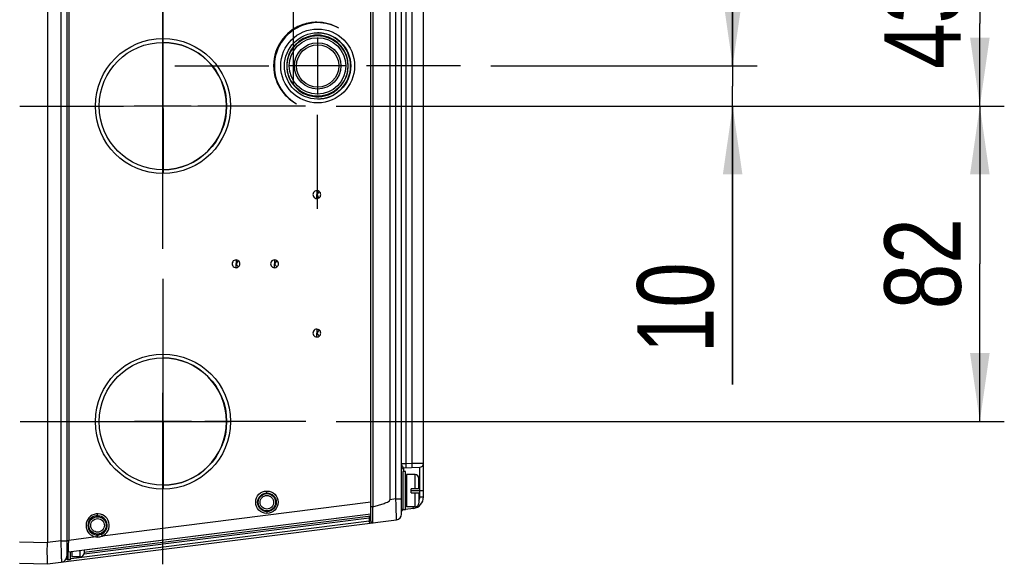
# Model space of a CAD drawing. Header units: inches. Extents: x 0 to 117, y 0 to 83.
# Tile 27 of 64: x 53.52 to 63.6, y 62.66 to 68.24. Entities that reach past the tile are written whole.
import ezdxf

# ---------------------------------------------------------------- set-up
doc = ezdxf.new("R2010")
doc.units = ezdxf.units.IN
doc.header["$LTSCALE"] = 6.431102
doc.header["$MEASUREMENT"] = 0
doc.linetypes.add('CENTER', pattern=[0.6, 0.375, -0.075, 0.075, -0.075])
doc.layers.get('0').update_dxf_attribs({"linetype": 'CONTINUOUS'})
doc.layers.add('DEFAULT_1', color=7, linetype='CENTER')
doc.styles.get("Standard").update_dxf_attribs({"font": 'txt', "width": 0.8})
doc.dimstyles.new('DIMSTYLE_1', dxfattribs={"dimtxt": 0.78125, "dimasz": 0.7, "dimexe": 0.18, "dimexo": 0.0625, "dimgap": 0.09, "dimtad": 1, "dimdec": 0, "dimzin": 4, "dimdsep": 46, "dimtxsty": 'STANDARD', "dimblk": '_FILLED', "dimblk1": '_FILLED', "dimblk2": '_FILLED', "dimcen": 0.09, "dimadec": 0, "dimazin": 0, "dimtfac": 1, "dimtdec": 0, "dimtofl": 0, "dimtmove": 0, "dimatfit": 3, "dimldrblk": '_FILLED', "dimfxl": 1, "dimtolj": 1, "dimtzin": 4, "dimarcsym": 0})

# ---------------------------------------------------------------- blocks, each defined once
blk = doc.blocks.new('_FILLED')
at = {"color": 0, "linetype": 'BYBLOCK'}
blk.add_solid([(0, 0), (-1, 0.143), (-1, -0.143)], dxfattribs=at)
blk = doc.blocks.new('*D8')
at = {"color": 7, "linetype": 'CONTINUOUS'}
for p, q in [((56.76, 67.352), (63.596, 67.352)), ((63.346, 67.352), (63.346, 65.738)), ((63.346, 64.123), (63.346, 65.738)), ((56.762, 64.123), (63.596, 64.123))]:
    blk.add_line(p, q, dxfattribs=at)
at = {"color": 7, "linetype": 'CONTINUOUS', "xscale": 0.7, "yscale": 0.7, "zscale": 0.7}
for p, rotation in [((63.346, 67.352), 90), ((63.346, 64.123), 270)]:
    blk.add_blockref('_FILLED', p, dxfattribs=dict(at, rotation=rotation))
at = {"color": 7, "linetype": 'CONTINUOUS', "insert": (62.37, 65.738), "char_height": 0.7812, "width": 1.25, "attachment_point": 2, "rotation": 90, "line_spacing_factor": 0.9}
blk.add_mtext('82', dxfattribs=at)
blk = doc.blocks.new('*D9')
at = {"color": 7, "linetype": 'CONTINUOUS'}
for p, q in [((60.817, 67.763), (60.817, 68.763)), ((60.817, 68.763), (60.817, 67.557)), ((58.344, 67.763), (61.067, 67.763)), ((60.817, 64.503), (60.817, 67.557)), ((56.76, 67.352), (61.067, 67.352)), ((60.817, 67.352), (60.817, 64.503))]:
    blk.add_line(p, q, dxfattribs=at)
at = {"color": 7, "linetype": 'CONTINUOUS', "xscale": 0.7, "yscale": 0.7, "zscale": 0.7}
for p, rotation in [((60.817, 67.763), 270), ((60.817, 67.352), 90)]:
    blk.add_blockref('_FILLED', p, dxfattribs=dict(at, rotation=rotation))
at = {"color": 7, "linetype": 'CONTINUOUS', "insert": (59.84, 65.753), "char_height": 0.7812, "width": 1.25, "attachment_point": 3, "rotation": 90, "line_spacing_factor": 0.9}
blk.add_mtext('10', dxfattribs=at)
blk = doc.blocks.new('*D10')
at = {"color": 7, "linetype": 'CONTINUOUS'}
for p, q in [((58.099, 69.044), (63.596, 69.044)), ((63.346, 69.044), (63.346, 68.198)), ((63.346, 67.352), (63.346, 68.198)), ((56.76, 67.352), (63.596, 67.352))]:
    blk.add_line(p, q, dxfattribs=at)
at = {"color": 7, "linetype": 'CONTINUOUS', "xscale": 0.7, "yscale": 0.7, "zscale": 0.7}
for p, rotation in [((63.346, 69.044), 90), ((63.346, 67.352), 270)]:
    blk.add_blockref('_FILLED', p, dxfattribs=dict(at, rotation=rotation))
at = {"color": 7, "linetype": 'CONTINUOUS', "insert": (62.37, 68.198), "char_height": 0.7812, "width": 1.25, "attachment_point": 2, "rotation": 90, "line_spacing_factor": 0.9}
blk.add_mtext('43', dxfattribs=at)

msp = doc.modelspace()

# ---------------------------------------------------------------- linework, layer by layer
at = {"color": 7, "linetype": 'CONTINUOUS'}
for p, q in [((54.004, 72.143), (54.004, 62.718)), ((53.807, 71.978), (53.807, 62.883)), ((53.946, 62.902), (53.946, 71.959)), ((54.024, 71.953), (54.024, 62.907)), ((57.115, 63.107), (57.115, 71.754)), ((57.43, 63.176), (57.43, 71.685)), ((57.135, 71.611), (57.135, 63.249)), ((57.311, 71.538), (57.311, 63.323)), ((57.371, 63.331), (57.371, 71.53)), ((57.472, 71.169), (57.472, 63.691)), ((57.538, 63.693), (57.538, 68.383)), ((57.654, 63.351), (57.654, 68.375)), ((56.564, 68.206), (56.564, 68.21)), ((56.566, 68.206), (56.564, 68.206)), ((56.569, 68.206), (56.566, 68.206)), ((56.571, 68.206), (56.569, 68.206)), ((56.57, 68.055), (56.57, 67.47)), ((54.988, 67.994), (54.99, 66.664)), ((56.863, 67.763), (56.278, 67.763)), ((54.986, 67.267), (54.986, 67.644)), ((54.307, 67.352), (55.672, 67.354)), ((55.278, 67.352), (54.694, 67.352)), ((56.586, 66.478), (56.563, 66.446)), ((56.563, 66.406), (56.563, 66.446)), ((55.759, 65.77), (55.736, 65.738)), ((55.737, 65.698), (55.736, 65.737)), ((56.153, 65.77), (56.13, 65.738)), ((56.13, 65.698), (56.13, 65.737)), ((56.586, 65.061), (56.563, 65.029)), ((56.563, 64.989), (56.563, 65.029)), ((54.988, 64.804), (54.99, 63.439)), ((54.988, 64.034), (54.988, 64.416)), ((54.307, 64.123), (55.668, 64.125)), ((55.281, 64.123), (54.696, 64.123)), ((57.472, 63.691), (57.43, 63.689)), ((57.538, 63.693), (57.472, 63.691)), ((57.654, 63.695), (57.538, 63.693)), ((57.469, 63.612), (57.441, 63.612)), ((57.441, 63.612), (57.441, 63.218)), ((57.449, 63.651), (57.616, 63.656)), ((57.449, 63.651), (57.449, 63.612)), ((57.469, 63.218), (57.469, 63.612)), ((57.567, 63.58), (57.481, 63.58)), ((57.481, 63.58), (57.481, 63.249)), ((57.567, 63.434), (57.567, 63.58)), ((57.616, 63.351), (57.616, 63.656)), ((57.607, 63.434), (57.607, 63.541)), ((56.052, 63.392), (56.052, 63.411)), ((57.607, 63.434), (57.528, 63.434)), ((57.528, 63.395), (57.528, 63.434)), ((57.654, 63.415), (57.528, 63.415)), ((57.528, 63.395), (57.607, 63.395)), ((57.567, 63.249), (57.567, 63.395)), ((57.607, 63.395), (57.607, 63.289)), ((57.115, 63.298), (54.365, 62.95)), ((57.371, 63.331), (57.311, 63.323)), ((57.371, 63.331), (57.43, 63.331)), ((57.616, 63.351), (57.654, 63.351)), ((54.022, 62.788), (57.115, 63.179)), ((57.115, 63.175), (54.181, 62.805)), ((54.319, 63.159), (54.32, 63.179)), ((56.052, 63.202), (56.052, 63.182)), ((57.136, 63.163), (57.136, 63.178)), ((57.136, 63.124), (57.136, 63.163)), ((57.469, 63.218), (57.441, 63.218)), ((57.551, 63.234), (57.468, 63.224)), ((57.567, 63.249), (57.481, 63.249)), ((53.807, 62.667), (57.378, 63.118)), ((57.097, 63.104), (54.048, 62.719)), ((54.18, 62.786), (57.115, 63.157)), ((54.183, 62.769), (57.097, 63.137)), ((57.097, 63.137), (57.114, 63.14)), ((57.097, 63.137), (57.097, 63.104)), ((57.115, 63.107), (57.097, 63.104)), ((57.109, 63.156), (57.109, 63.156)), ((57.114, 63.14), (57.115, 63.14)), ((54.306, 62.962), (54.303, 62.943)), ((54.319, 62.961), (54.32, 62.941)), ((54.357, 62.969), (54.365, 62.95)), ((53.807, 62.883), (53.52, 62.888)), ((53.946, 62.902), (53.807, 62.884)), ((53.946, 62.902), (54.004, 62.902)), ((54.004, 62.907), (54.024, 62.907)), ((54.022, 62.848), (54.023, 62.862)), ((54.023, 62.862), (54.024, 62.901)), ((54.303, 62.943), (54.024, 62.907)), ((54.024, 62.901), (54.024, 62.907)), ((54.016, 62.787), (54.016, 62.706)), ((54.022, 62.823), (54.022, 62.848)), ((54.044, 62.706), (54.044, 62.791)), ((54.055, 62.789), (54.055, 62.738)), ((54.142, 62.738), (54.142, 62.804)), ((54.181, 62.809), (54.181, 62.777)), ((53.52, 62.672), (53.807, 62.667)), ((54.005, 62.713), (53.995, 62.712)), ((54.044, 62.706), (54.016, 62.706)), ((54.142, 62.738), (54.055, 62.738))]:
    msp.add_line(p, q, dxfattribs=at)
for centre, radius in [((56.571, 67.763), 0.378), ((56.57, 67.763), 0.339), ((54.988, 67.352), 0.691), ((54.988, 67.352), 0.652), ((56.569, 67.763), 0.31), ((56.569, 67.763), 0.289), ((56.571, 67.763), 0.237), ((56.571, 67.763), 0.217), ((54.989, 64.123), 0.691), ((54.988, 64.123), 0.652), ((56.052, 63.297), 0.115), ((56.052, 63.297), 0.0951), ((56.052, 63.297), 0.0889), ((54.319, 63.06), 0.0891)]:
    msp.add_circle(centre, radius, dxfattribs=at)
for centre, radius, start, end in [((56.569, 67.764), 0.337, 84.5189, 89.9904), ((56.569, 67.763), 0.339, 275.4607, 84.5393), ((54.986, 67.352), 0.652, 270.009, 89.991), ((56.569, 67.763), 0.315, 95.4426, 264.5575), ((56.569, 67.764), 0.314, 90.0093, 95.4611), ((56.569, 67.762), 0.316, 79.2025, 89.9714), ((56.569, 67.763), 0.315, 280.8113, 79.1889), ((56.569, 67.762), 0.314, 264.539, 269.9907), ((56.569, 67.764), 0.316, 270.0286, 280.7977), ((56.569, 67.762), 0.337, 270.0096, 275.4811), ((56.563, 66.446), 0.0398, 89.0115, 270.9885), ((56.563, 66.446), 0.0398, 306.1749, 53.8251), ((55.736, 65.738), 0.0398, 89.0115, 270.9885), ((55.736, 65.738), 0.0398, 306.1749, 53.8251), ((56.13, 65.738), 0.0398, 89.0115, 270.9885), ((56.13, 65.738), 0.0398, 306.1749, 53.8251), ((56.563, 65.029), 0.0398, 89.0115, 270.9885), ((56.563, 65.029), 0.0398, 306.1749, 53.8251), ((54.986, 64.123), 0.652, 270.009, 89.991), ((57.615, 63.695), 0.0394, 271.5051, 359.9998), ((57.449, 63.632), 0.0197, 91.5, 170.166), ((57.567, 63.541), 0.0394, 0, 90), ((57.536, 63.351), 0.118, 277.2, 360), ((57.567, 63.289), 0.0394, 270, 360), ((57.538, 63.351), 0.0783, 331.9437, 359.9742), ((54.32, 63.06), 0.119, 292.33, 262.0747), ((50.418, 63.043), 6.719, 1.6398, 1.7572), ((53.545, 63.133), 3.592, 1.4151, 1.6417), ((54.858, 63.165), 2.278, 1.053, 1.4179), ((54.914, 63.167), 2.222, 0.6491, 1.0284), ((53.231, 63.148), 3.906, 0.4303, 0.6458), ((57.37, 63.176), 0.0591, 277.2, 360), ((57.441, 63.23), 0.0118, 180, 270), ((57.449, 63.202), 0.0197, 122.0704, 180), ((54.319, 63.06), 0.0991, 292.3343, 262.0777), ((57.124, 63.139), 0.027, 176.7788, 183.6007), ((57.125, 63.106), 0.028, 183.6527, 191.4293), ((57.134, 63.107), 0.0197, 180, 277.2), ((54.024, 62.769), 0.0197, 97.2, 180), ((54.142, 62.777), 0.0394, 270, 360), ((53.945, 62.744), 0.0591, 277.2, 360), ((54.016, 62.718), 0.0118, 180, 270)]:
    msp.add_arc(centre, radius, start, end, dxfattribs=at)
for points, knots in [([(56.564, 68.21), (56.515, 68.21), (56.417, 68.194), (56.244, 68.101), (56.1, 67.883), (56.124, 67.624), (56.233, 67.46), (56.312, 67.399), (56.355, 67.376)], [0, 0, 0, 0, 0.125866, 0.251723, 0.499987, 0.748262, 0.874128, 1, 1, 1, 1]), ([(56.564, 68.206), (56.469, 68.204), (56.275, 68.136), (56.11, 67.879), (56.133, 67.575), (56.272, 67.423), (56.355, 67.376)], [0, 0, 0, 0, 0.249982, 0.499987, 0.750001, 1, 1, 1, 1]), ([(56.563, 66.486), (56.563, 66.479), (56.562, 66.468), (56.564, 66.459), (56.56, 66.444), (56.563, 66.446)], [0, 0, 0, 0, 0.498831, 0.740132, 1, 1, 1, 1]), ([(56.586, 66.414), (56.582, 66.419), (56.577, 66.426), (56.572, 66.434), (56.567, 66.438), (56.566, 66.448), (56.563, 66.447)], [0, 0, 0, 0, 0.496282, 0.621645, 0.740329, 1, 1, 1, 1]), ([(55.737, 65.777), (55.736, 65.771), (55.735, 65.759), (55.737, 65.75), (55.733, 65.735), (55.736, 65.737)], [0, 0, 0, 0, 0.498831, 0.740132, 1, 1, 1, 1]), ([(55.759, 65.705), (55.755, 65.711), (55.75, 65.717), (55.745, 65.726), (55.74, 65.73), (55.739, 65.739), (55.736, 65.738)], [0, 0, 0, 0, 0.496282, 0.621645, 0.740329, 1, 1, 1, 1]), ([(56.13, 65.777), (56.13, 65.771), (56.129, 65.759), (56.131, 65.75), (56.127, 65.735), (56.13, 65.737)], [0, 0, 0, 0, 0.498831, 0.740132, 1, 1, 1, 1]), ([(56.153, 65.705), (56.149, 65.711), (56.144, 65.717), (56.139, 65.726), (56.134, 65.73), (56.133, 65.739), (56.13, 65.738)], [0, 0, 0, 0, 0.496282, 0.621645, 0.740329, 1, 1, 1, 1]), ([(56.563, 65.069), (56.563, 65.062), (56.562, 65.051), (56.564, 65.041), (56.56, 65.026), (56.563, 65.029)], [0, 0, 0, 0, 0.498831, 0.740132, 1, 1, 1, 1]), ([(56.586, 64.997), (56.582, 65.002), (56.577, 65.008), (56.572, 65.017), (56.567, 65.021), (56.566, 65.03), (56.563, 65.029)], [0, 0, 0, 0, 0.496282, 0.621645, 0.740329, 1, 1, 1, 1]), ([(57.449, 63.651), (57.447, 63.651), (57.444, 63.658), (57.438, 63.666), (57.432, 63.677), (57.43, 63.685), (57.43, 63.689)], [0, 0, 0, 0, 0.139497, 0.411124, 0.709535, 1, 1, 1, 1]), ([(57.472, 63.691), (57.472, 63.686), (57.472, 63.677), (57.473, 63.664), (57.471, 63.658), (57.473, 63.652), (57.472, 63.652)], [0, 0, 0, 0, 0.381944, 0.706732, 0.923305, 1, 1, 1, 1]), ([(57.539, 63.654), (57.54, 63.654), (57.538, 63.66), (57.539, 63.666), (57.538, 63.679), (57.538, 63.688), (57.538, 63.693)], [0, 0, 0, 0, 0.076438, 0.292748, 0.617765, 1, 1, 1, 1]), ([(56.052, 63.227), (56.034, 63.227), (55.997, 63.242), (55.975, 63.296), (55.997, 63.351), (56.034, 63.366), (56.051, 63.366)], [0, 0, 0, 0, 0.250126, 0.500005, 0.749861, 1, 1, 1, 1]), ([(56.051, 63.366), (56.069, 63.366), (56.106, 63.351), (56.128, 63.297), (56.106, 63.243), (56.07, 63.227), (56.052, 63.227)], [0, 0, 0, 0, 0.250126, 0.500005, 0.749861, 1, 1, 1, 1]), ([(57.135, 63.249), (57.15, 63.254), (57.182, 63.262), (57.228, 63.277), (57.267, 63.291), (57.294, 63.304), (57.311, 63.315), (57.311, 63.323)], [0, 0, 0, 0, 0.250585, 0.501161, 0.751675, 0.876953, 1, 1, 1, 1]), ([(57.378, 63.118), (57.379, 63.118), (57.377, 63.123), (57.378, 63.127), (57.377, 63.138), (57.377, 63.156), (57.376, 63.182), (57.375, 63.214), (57.374, 63.264), (57.372, 63.304), (57.371, 63.331)], [0, 0, 0, 0, 0.019393, 0.043319, 0.076505, 0.169148, 0.293724, 0.445259, 0.617976, 1, 1, 1, 1]), ([(57.135, 63.249), (57.13, 63.249), (57.125, 63.251), (57.115, 63.25), (57.115, 63.252)], [0, 0, 0, 0, 0.699088, 1, 1, 1, 1]), ([(57.551, 63.234), (57.552, 63.234), (57.549, 63.242), (57.55, 63.246), (57.55, 63.249)], [0, 0, 0, 0, 0.264593, 1, 1, 1, 1]), ([(54.32, 62.991), (54.302, 62.991), (54.265, 63.006), (54.242, 63.06), (54.264, 63.114), (54.301, 63.13), (54.319, 63.13)], [0, 0, 0, 0, 0.250125, 0.500005, 0.749862, 1, 1, 1, 1]), ([(54.319, 63.13), (54.337, 63.13), (54.374, 63.115), (54.396, 63.061), (54.374, 63.006), (54.337, 62.991), (54.32, 62.991)], [0, 0, 0, 0, 0.250125, 0.500005, 0.749862, 1, 1, 1, 1]), ([(57.109, 63.156), (57.104, 63.156), (57.098, 63.149), (57.097, 63.142), (57.097, 63.14)], [0, 0, 0, 0, 0.70181, 1, 1, 1, 1]), ([(57.114, 63.084), (57.108, 63.084), (57.1, 63.09), (57.098, 63.098), (57.098, 63.1)], [0, 0, 0, 0, 0.698745, 1, 1, 1, 1]), ([(57.137, 63.087), (57.138, 63.087), (57.136, 63.092), (57.137, 63.098), (57.136, 63.11), (57.137, 63.119), (57.136, 63.124)], [0, 0, 0, 0, 0.064701, 0.256113, 0.570473, 1, 1, 1, 1]), ([(53.807, 62.667), (53.808, 62.688), (53.807, 62.733), (53.802, 62.805), (53.807, 62.857), (53.807, 62.884)], [0, 0, 0, 0, 0.294015, 0.618594, 1, 1, 1, 1]), ([(53.953, 62.685), (53.954, 62.685), (53.952, 62.69), (53.953, 62.695), (53.952, 62.706), (53.952, 62.724), (53.951, 62.751), (53.95, 62.783), (53.949, 62.834), (53.947, 62.874), (53.946, 62.902)], [0, 0, 0, 0, 0.019392, 0.043318, 0.076506, 0.169153, 0.293731, 0.445269, 0.617985, 1, 1, 1, 1]), ([(54.022, 62.788), (54.021, 62.788), (54.023, 62.793), (54.021, 62.798), (54.022, 62.81), (54.022, 62.818), (54.022, 62.823)], [0, 0, 0, 0, 0.065762, 0.260078, 0.576066, 1, 1, 1, 1])]:
    msp.add_open_spline(points, degree=3, knots=knots, dxfattribs=at)
for points in [[(56.787, 68.149), (56.721, 68.188), (56.641, 68.21), (56.564, 68.21)], [(56.787, 68.149), (56.722, 68.185), (56.645, 68.205), (56.571, 68.206)], [(56.586, 66.478), (56.58, 66.483), (56.571, 66.486), (56.563, 66.486)], [(56.563, 66.406), (56.571, 66.407), (56.58, 66.409), (56.586, 66.414)], [(55.759, 65.77), (55.753, 65.774), (55.745, 65.777), (55.737, 65.777)], [(55.737, 65.698), (55.745, 65.698), (55.753, 65.701), (55.759, 65.705)], [(56.153, 65.77), (56.147, 65.774), (56.138, 65.777), (56.13, 65.777)], [(56.13, 65.698), (56.138, 65.698), (56.147, 65.701), (56.153, 65.705)], [(56.586, 65.061), (56.58, 65.066), (56.571, 65.069), (56.563, 65.069)], [(56.563, 64.989), (56.571, 64.989), (56.58, 64.992), (56.586, 64.997)], [(54.319, 62.961), (54.315, 62.961), (54.31, 62.961), (54.306, 62.963)], [(54.357, 62.969), (54.345, 62.964), (54.332, 62.961), (54.319, 62.961)], [(54.303, 62.943), (54.309, 62.942), (54.314, 62.941), (54.32, 62.942)], [(54.32, 62.941), (54.335, 62.941), (54.351, 62.944), (54.365, 62.95)]]:
    msp.add_open_spline(points, degree=3, dxfattribs=at)
at = {"layer": 'DEFAULT_1', "color": 7, "linetype": 'CENTER'}
for p, q in [((54.986, 68.813), (54.986, 67.966)), ((56.325, 67.583), (56.325, 68.825)), ((54.988, 67.583), (54.988, 68.545)), ((55.109, 67.763), (56.07, 67.763)), ((58.032, 67.763), (57.07, 67.763)), ((53.525, 67.352), (54.586, 67.352)), ((56.448, 67.352), (55.345, 67.352)), ((54.986, 65.89), (54.986, 67.267)), ((56.57, 66.301), (56.57, 67.263)), ((54.988, 65.585), (54.988, 64.427)), ((53.527, 64.123), (54.622, 64.123)), ((56.45, 64.123), (55.417, 64.123)), ((54.988, 62.662), (54.988, 64.034))]:
    msp.add_line(p, q, dxfattribs=at)

# ---------------------------------------------------------------- dimensions: what is measured, and where the dimension line sits
at = {"color": 7, "linetype": 'CONTINUOUS'}
for base, p1, p2, picture, middle in [((63.346, 69.044), (56.76, 67.352), (58.099, 69.044), '*D10', (63.04, 67.639)), ((60.817, 67.763), (56.76, 67.352), (58.344, 67.763), '*D9', (60.791, 64.011)), ((63.346, 67.352), (56.762, 64.123), (56.76, 67.352), '*D8', (63.04, 65.179))]:
    dim = msp.add_linear_dim(base=base, p1=p1, p2=p2, angle=90, dimstyle='DIMSTYLE_1', dxfattribs=at)
    dim.commit()
    dim.dimension.update_dxf_attribs({"geometry": picture, "text_midpoint": middle, "dimtype": 160})

doc.saveas('drawing.dxf')
